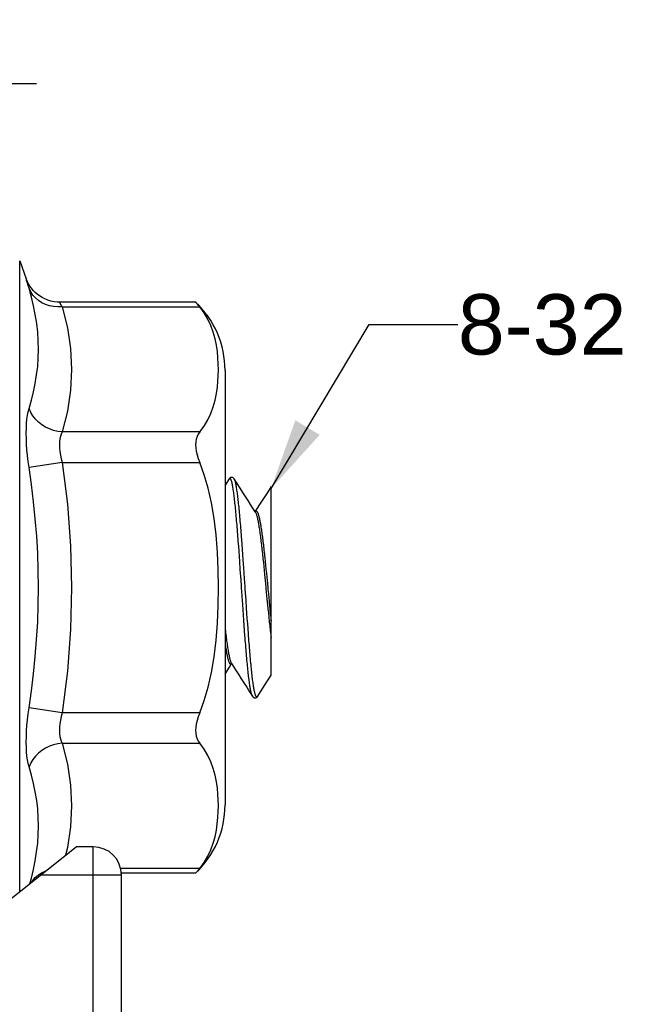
# Model space of a CAD drawing. Header units: inches. Extents: x 0 to 5.5, y 0 to 4.25.
# Tile 9 of 11: x 3.08 to 3.51, y 1.71 to 2.4. Entities that reach past the tile are written whole.
import ezdxf

# ---------------------------------------------------------------- set-up
doc = ezdxf.new("R2010")
doc.units = ezdxf.units.IN
doc.header["$LTSCALE"] = 0.3025
doc.header["$MEASUREMENT"] = 0
doc.layers.get('0').update_dxf_attribs({"linetype": 'CONTINUOUS'})
doc.styles.get("Standard").update_dxf_attribs({"font": 'arial.ttf'})
doc.dimstyles.new('DIMSTYLE_1', dxfattribs={"dimtxt": 0.0425, "dimasz": 0.05, "dimexe": 0.09, "dimexo": 0.07, "dimgap": 0.0425, "dimtad": 0, "dimtih": 1, "dimtoh": 1, "dimdec": 3, "dimzin": 4, "dimdsep": 46, "dimtxsty": 'Standard', "dimblk": '_FILLED', "dimblk1": '_FILLED', "dimblk2": '_FILLED', "dimcen": 0.09, "dimadec": 3, "dimazin": 1, "dimtfac": 1, "dimtdec": 3, "dimtofl": 0, "dimtmove": 0, "dimatfit": 3, "dimldrblk": '_FILLED', "dimfxl": 0, "dimtolj": 1, "dimtzin": 4, "dimarcsym": 0})
doc.dimstyles.get("Standard").update_dxf_attribs({"dimtxt": 0.0425, "dimasz": 0.05, "dimexe": 0.09, "dimexo": 0.07, "dimgap": 0.09, "dimtad": 0, "dimtih": 1, "dimtoh": 1, "dimdec": 3, "dimzin": 4, "dimdsep": 46, "dimtxsty": 'Standard', "dimblk": '_FILLED', "dimblk1": '_FILLED', "dimblk2": '_FILLED', "dimcen": 0.09, "dimadec": 3, "dimazin": 1, "dimtp": 0.001, "dimtm": 0.001, "dimtfac": 1, "dimtdec": 3, "dimtofl": 0, "dimtmove": 0, "dimatfit": 3, "dimldrblk": '_FILLED', "dimfxl": 0, "dimtolj": 1, "dimtzin": 4, "dimarcsym": 0})

# ---------------------------------------------------------------- blocks, each defined once
blk = doc.blocks.new('_FILLED')
at = {"color": 0, "linetype": 'ByBlock'}
blk.add_solid([(0, 0), (-1, 0.2), (-1, -0.2)], dxfattribs=at)
blk = doc.blocks.new('*D5')
at = {"color": 2, "linetype": 'Continuous'}
for p, q in [((2.93616, 1.47338), (2.93616, 2.40086)), ((2.99616, 2.25462), (2.99616, 2.40086)), ((2.93616, 2.35586), (2.85477, 2.35586)), ((2.99616, 2.35586), (3.09616, 2.35586))]:
    blk.add_line(p, q, dxfattribs=at)
at = {"color": 2, "linetype": 'Continuous', "xscale": 0.05, "yscale": 0.05, "zscale": 0.05}
blk.add_blockref('_FILLED', (2.93616, 2.35586), dxfattribs=at)
at = {"color": 2, "linetype": 'Continuous', "xscale": 0.05, "yscale": 0.05, "zscale": 0.05, "rotation": 180}
blk.add_blockref('_FILLED', (2.99616, 2.35586), dxfattribs=at)
at = {"color": 2, "linetype": 'Continuous', "insert": (2.83352, 2.37711), "char_height": 0.0425, "width": 0.1154926, "attachment_point": 3, "line_spacing_factor": 0.9}
blk.add_mtext('.060', dxfattribs=at)

msp = doc.modelspace()

# ---------------------------------------------------------------- linework, layer by layer
at = {"color": 7, "linetype": 'Continuous'}
for p, q in [((3.0844, 1.7867), (3.0844, 2.2311)), ((3.0844, 2.2311), (3.08906, 2.21828)), ((3.09267, 2.21169), (3.0916, 2.21321)), ((3.11363, 2.1998), (3.1124, 2.20194)), ((3.20832, 2.20194), (3.11241, 2.20194)), ((3.11432, 2.19861), (3.11363, 2.1998)), ((3.11432, 2.19861), (3.21125, 2.19861)), ((3.22908, 2.15385), (3.22908, 1.84791)), ((3.21125, 2.1105), (3.11432, 2.1105)), ((3.11432, 2.08899), (3.09097, 2.08559)), ((3.11432, 2.08899), (3.21125, 2.08899)), ((3.23191, 2.07742), (3.22908, 2.07297)), ((3.26154, 1.93917), (3.26154, 2.07211)), ((3.25106, 2.05488), (3.24999, 2.05488)), ((3.25093, 2.0549), (3.25104, 2.05488)), ((3.23869, 2.03004), (3.23843, 2.03353)), ((3.24114, 2.0313), (3.24088, 2.03477)), ((3.23895, 2.02649), (3.23869, 2.03004)), ((3.23921, 2.02287), (3.23895, 2.02649)), ((3.2414, 2.02777), (3.24114, 2.0313)), ((3.24166, 2.02417), (3.2414, 2.02777)), ((3.23947, 2.01919), (3.23921, 2.02287)), ((3.23985, 2.0136), (3.23947, 2.01919)), ((3.24192, 2.02051), (3.24166, 2.02417)), ((3.24231, 2.01493), (3.24192, 2.02051)), ((3.2558, 2.02121), (3.25608, 2.01851)), ((3.25608, 2.01851), (3.25636, 2.01577)), ((3.25706, 2.02208), (3.25734, 2.01941)), ((3.25734, 2.01941), (3.25762, 2.01668)), ((3.24037, 2.00604), (3.23985, 2.0136)), ((3.24283, 2.00739), (3.24231, 2.01493)), ((3.25636, 2.01577), (3.25664, 2.01298)), ((3.25664, 2.01298), (3.25692, 2.01016)), ((3.25762, 2.01668), (3.2579, 2.0139)), ((3.2579, 2.0139), (3.25818, 2.01109)), ((3.25818, 2.01109), (3.25846, 2.00825)), ((3.25692, 2.01016), (3.25734, 2.00588)), ((3.25846, 2.00825), (3.25888, 2.00395)), ((3.24154, 1.98896), (3.24115, 1.99463)), ((3.24426, 1.98653), (3.24387, 1.99218)), ((3.2586, 1.99296), (3.25902, 1.98872)), ((3.25958, 1.99676), (3.26014, 1.99106)), ((3.26014, 1.99106), (3.26042, 1.98824)), ((3.2418, 1.98522), (3.24154, 1.98896)), ((3.24206, 1.98151), (3.2418, 1.98522)), ((3.24452, 1.9828), (3.24426, 1.98653)), ((3.25902, 1.98872), (3.2593, 1.98593)), ((3.2593, 1.98593), (3.25958, 1.98319)), ((3.25958, 1.98319), (3.25986, 1.98049)), ((3.26042, 1.98824), (3.2607, 1.98546)), ((3.2607, 1.98546), (3.26098, 1.98272)), ((3.24232, 1.97785), (3.24206, 1.98151)), ((3.24258, 1.97425), (3.24232, 1.97785)), ((3.24478, 1.97913), (3.24452, 1.9828)), ((3.24504, 1.9755), (3.24478, 1.97913)), ((3.26098, 1.98272), (3.26126, 1.98004)), ((3.24284, 1.97071), (3.24258, 1.97425)), ((3.2431, 1.96725), (3.24284, 1.97071)), ((3.2453, 1.97193), (3.24504, 1.9755)), ((3.24556, 1.96844), (3.2453, 1.97193)), ((3.23402, 1.94688), (3.23293, 1.94688)), ((3.24841, 1.92434), (3.24841, 1.92434)), ((3.11432, 1.91277), (3.09097, 1.91616)), ((3.21125, 1.91277), (3.11432, 1.91277)), ((3.11432, 1.89126), (3.21125, 1.89126)), ((3.07616, 1.78013), (3.12416, 1.81838)), ((3.13616, 1.81838), (3.12416, 1.81838)), ((3.13616, 1.52652), (3.13616, 1.81838)), ((3.21125, 1.80315), (3.15551, 1.80315)), ((3.09743, 1.7985), (3.09977, 1.80003)), ((3.15616, 1.79838), (3.09906, 1.79838)), ((3.20832, 1.79982), (3.15604, 1.79982)), ((3.15616, 1.52188), (3.15616, 1.79838)), ((3.20832, 1.79982), (3.20878, 1.80031))]:
    msp.add_line(p, q, dxfattribs=at)
for points in [[(3.08991, 2.21532), (3.08927, 2.21754), (3.08911, 2.2181), (3.08906, 2.21828)], [(3.0916, 2.21321), (3.09066, 2.21477), (3.08986, 2.21634), (3.08919, 2.21793), (3.08906, 2.21828)], [(3.09097, 2.21168), (3.09039, 2.21368), (3.08991, 2.21532)], [(3.09097, 2.12697), (3.09268, 2.13285), (3.09415, 2.13874), (3.09538, 2.14469), (3.09636, 2.15064), (3.09707, 2.15663), (3.09751, 2.16264), (3.09765, 2.1687), (3.09751, 2.17477), (3.09708, 2.18088), (3.09637, 2.18701), (3.09539, 2.19316), (3.09416, 2.19932), (3.09269, 2.20547), (3.09097, 2.21168)], [(3.11432, 2.19861), (3.11125, 2.19856), (3.10823, 2.19884), (3.10537, 2.19944), (3.10265, 2.20034), (3.10007, 2.20156), (3.09769, 2.20307), (3.09555, 2.20487), (3.09369, 2.20692), (3.09215, 2.20922), (3.09097, 2.21168)], [(3.11241, 2.20194), (3.11108, 2.20197), (3.10865, 2.20222), (3.10634, 2.20269), (3.10415, 2.20335), (3.10209, 2.20418), (3.10016, 2.20517), (3.09838, 2.20628), (3.09674, 2.2075), (3.09524, 2.20883), (3.09389, 2.21022), (3.09267, 2.21169)], [(3.11432, 2.19861), (3.118, 2.18392), (3.12021, 2.16924), (3.12095, 2.15456), (3.12021, 2.13987), (3.118, 2.12519), (3.11432, 2.1105)], [(3.21125, 2.19861), (3.21036, 2.19965), (3.20963, 2.2005), (3.20905, 2.20115), (3.20864, 2.20159), (3.2084, 2.20185), (3.20832, 2.20194)], [(3.21125, 2.1105), (3.21431, 2.11465), (3.21692, 2.11899), (3.21906, 2.12359), (3.22077, 2.12829), (3.22205, 2.13298), (3.223, 2.13758), (3.22365, 2.14196), (3.22406, 2.1462), (3.22431, 2.15031), (3.22438, 2.15439), (3.22432, 2.15852), (3.22407, 2.16274), (3.22365, 2.16712), (3.22298, 2.1716), (3.22204, 2.17619), (3.22076, 2.18083), (3.21909, 2.18545), (3.21698, 2.19001), (3.21436, 2.19438), (3.21125, 2.19861)], [(3.09097, 2.08559), (3.09039, 2.0898), (3.08992, 2.09394), (3.08954, 2.09802), (3.08928, 2.102), (3.08912, 2.10586), (3.08906, 2.10956), (3.08912, 2.11308), (3.08928, 2.11638), (3.08954, 2.11944), (3.08991, 2.12224), (3.09039, 2.12475), (3.09097, 2.12697)], [(3.11432, 2.1105), (3.11125, 2.11089), (3.10823, 2.11161), (3.10537, 2.11263), (3.10265, 2.11393), (3.10007, 2.11552), (3.09769, 2.11738), (3.09555, 2.11949), (3.09369, 2.12181), (3.09215, 2.12433), (3.09097, 2.12697)], [(3.11432, 2.1105), (3.11363, 2.10907), (3.1131, 2.10742), (3.11271, 2.10557), (3.11248, 2.10356), (3.11241, 2.10138), (3.11248, 2.09908), (3.11271, 2.09667), (3.1131, 2.09418), (3.11363, 2.0916), (3.11432, 2.08899)], [(3.21125, 2.1105), (3.21018, 2.10897), (3.20935, 2.10725), (3.20877, 2.10541), (3.20843, 2.10346), (3.20832, 2.10141), (3.20843, 2.09923), (3.20877, 2.09691), (3.20935, 2.09444), (3.21018, 2.09179), (3.21125, 2.08899)], [(3.11432, 2.08899), (3.118, 2.05962), (3.12021, 2.03025), (3.12095, 2.00088), (3.12021, 1.97151), (3.118, 1.94214), (3.11432, 1.91277)], [(3.21125, 1.91277), (3.21445, 1.9214), (3.2172, 1.93085), (3.2195, 1.94117), (3.22134, 1.9522), (3.22271, 1.9638), (3.22365, 1.97585), (3.22421, 1.98828), (3.22438, 2.00088), (3.22421, 2.01347), (3.22365, 2.0259), (3.22271, 2.03797), (3.22134, 2.04957), (3.2195, 2.0606), (3.2172, 2.07093), (3.21445, 2.08037), (3.21125, 2.08899)], [(3.09097, 1.91616), (3.09268, 1.92823), (3.09415, 1.94027), (3.09538, 1.95236), (3.09636, 1.96447), (3.09707, 1.97659), (3.09751, 1.98871), (3.09765, 2.00084), (3.09751, 2.01297), (3.09708, 2.02509), (3.09637, 2.03722), (3.09539, 2.04932), (3.09416, 2.06142), (3.09269, 2.07348), (3.09097, 2.08559)], [(3.23559, 2.07742), (3.23549, 2.07757), (3.23538, 2.07771), (3.23527, 2.07784), (3.23515, 2.07797), (3.23502, 2.07809), (3.23487, 2.0782), (3.23471, 2.0783), (3.23454, 2.07839), (3.23435, 2.07846), (3.23416, 2.07852), (3.23396, 2.07855), (3.23376, 2.07856), (3.23356, 2.07855), (3.23336, 2.07852), (3.23316, 2.07847), (3.23297, 2.0784), (3.23279, 2.0783), (3.23262, 2.0782), (3.23248, 2.07808), (3.23234, 2.07796), (3.23222, 2.07783), (3.23211, 2.0777), (3.23201, 2.07756), (3.23191, 2.07742)], [(3.23843, 2.03353), (3.2383, 2.03524), (3.23817, 2.03693), (3.23804, 2.0386), (3.23791, 2.04025), (3.23778, 2.04188), (3.23765, 2.04347), (3.23752, 2.04505), (3.23739, 2.04659), (3.23726, 2.04811), (3.23713, 2.0496), (3.237, 2.05106), (3.23687, 2.05248), (3.23674, 2.05388), (3.23661, 2.05524), (3.23648, 2.05658), (3.23635, 2.05787), (3.23622, 2.05913), (3.23609, 2.06036), (3.23596, 2.06155), (3.23583, 2.0627), (3.2357, 2.06382), (3.23557, 2.0649), (3.23544, 2.06593), (3.23531, 2.06693), (3.23518, 2.06789), (3.23505, 2.0688), (3.23492, 2.06968), (3.23479, 2.07051), (3.23466, 2.0713), (3.23453, 2.07205), (3.2344, 2.07275), (3.23427, 2.07341), (3.23414, 2.07403), (3.23401, 2.0746), (3.23388, 2.07513), (3.23375, 2.07561), (3.23362, 2.07604), (3.23349, 2.07643), (3.23336, 2.07677), (3.23323, 2.07707), (3.2331, 2.07732), (3.23297, 2.07752), (3.23284, 2.07768), (3.23271, 2.07779), (3.23258, 2.07785), (3.23245, 2.07786), (3.23232, 2.07783), (3.23219, 2.07775), (3.23206, 2.07763), (3.23193, 2.07745), (3.23191, 2.07742)], [(3.24088, 2.03477), (3.24075, 2.03647), (3.24062, 2.03814), (3.24049, 2.0398), (3.24036, 2.04143), (3.24023, 2.04304), (3.2401, 2.04462), (3.23997, 2.04617), (3.23984, 2.0477), (3.23971, 2.0492), (3.23958, 2.05066), (3.23945, 2.0521), (3.23932, 2.05351), (3.23919, 2.05488), (3.23906, 2.05622), (3.23893, 2.05753), (3.2388, 2.0588), (3.23867, 2.06004), (3.23854, 2.06124), (3.23841, 2.0624), (3.23828, 2.06353), (3.23815, 2.06462), (3.23802, 2.06567), (3.23789, 2.06667), (3.23776, 2.06764), (3.23763, 2.06857), (3.2375, 2.06946), (3.23737, 2.0703), (3.23724, 2.0711), (3.23711, 2.07186), (3.23698, 2.07258), (3.23685, 2.07325), (3.23672, 2.07388), (3.23659, 2.07446), (3.23646, 2.075), (3.23633, 2.07549), (3.2362, 2.07594), (3.23607, 2.07634), (3.23594, 2.07669), (3.23581, 2.077), (3.23568, 2.07726), (3.23559, 2.07742)], [(3.25037, 2.05429), (3.24877, 2.05677), (3.24707, 2.05942), (3.24531, 2.06217), (3.24348, 2.06502), (3.24159, 2.06798), (3.23964, 2.07104), (3.23763, 2.07421), (3.23559, 2.07742)], [(3.26154, 2.07211), (3.25891, 2.06798), (3.25702, 2.06502), (3.2552, 2.06217), (3.25343, 2.05942), (3.25173, 2.05677), (3.25052, 2.05488)], [(3.25037, 2.05429), (3.25048, 2.0541), (3.25062, 2.05384), (3.25076, 2.05353), (3.2509, 2.05319), (3.25104, 2.05281), (3.25118, 2.0524), (3.25132, 2.05195), (3.25146, 2.05146), (3.2516, 2.05094), (3.25174, 2.05038), (3.25188, 2.04978), (3.25202, 2.04915), (3.25216, 2.04849), (3.2523, 2.04779), (3.25244, 2.04706), (3.25258, 2.0463), (3.25272, 2.04551), (3.25286, 2.04468), (3.253, 2.04382), (3.25314, 2.04293), (3.25328, 2.04201), (3.25342, 2.04107), (3.25356, 2.04009), (3.2537, 2.03908), (3.25384, 2.03805), (3.25398, 2.037), (3.25412, 2.03591), (3.25426, 2.0348), (3.2544, 2.03367), (3.25454, 2.03252), (3.25468, 2.03134), (3.25482, 2.03014), (3.25496, 2.02892), (3.2551, 2.02768), (3.25524, 2.02642), (3.25538, 2.02514), (3.25552, 2.02385), (3.25566, 2.02254), (3.2558, 2.02121)], [(3.25081, 2.05488), (3.2509, 2.0549), (3.25093, 2.0549)], [(3.25104, 2.05488), (3.25118, 2.05483), (3.25132, 2.05475), (3.25146, 2.05462), (3.2516, 2.05445), (3.25174, 2.05425), (3.25188, 2.05401), (3.25202, 2.05373), (3.25216, 2.05342), (3.2523, 2.05306), (3.25244, 2.05267), (3.25258, 2.05224), (3.25272, 2.05178), (3.25286, 2.05128), (3.253, 2.05074), (3.25314, 2.05017), (3.25328, 2.04957), (3.25342, 2.04893), (3.25356, 2.04825), (3.2537, 2.04754), (3.25384, 2.0468), (3.25398, 2.04603), (3.25412, 2.04522), (3.25426, 2.04438), (3.2544, 2.04352), (3.25454, 2.04262), (3.25468, 2.04169), (3.25482, 2.04073), (3.25496, 2.03974), (3.2551, 2.03873), (3.25524, 2.03769), (3.25538, 2.03662), (3.25552, 2.03553), (3.25566, 2.03442), (3.2558, 2.03328), (3.25594, 2.03211), (3.25608, 2.03093), (3.25622, 2.02972), (3.25636, 2.02849), (3.2565, 2.02725), (3.25664, 2.02598), (3.25678, 2.0247), (3.25692, 2.0234), (3.25706, 2.02208)], [(3.24115, 1.99463), (3.24089, 1.99843), (3.24076, 2.00033), (3.24063, 2.00224), (3.24037, 2.00604)], [(3.24387, 1.99218), (3.24335, 1.99978), (3.24322, 2.00168), (3.24283, 2.00739)], [(3.25734, 2.00588), (3.25776, 2.00157), (3.2579, 2.00013), (3.2586, 1.99296)], [(3.25888, 2.00395), (3.25916, 2.00108), (3.2593, 1.99964), (3.25958, 1.99676)], [(3.25986, 1.98049), (3.26, 1.97917), (3.26014, 1.97786), (3.26028, 1.97656), (3.26042, 1.97529), (3.26056, 1.97403), (3.2607, 1.97279), (3.26084, 1.97157), (3.26098, 1.97037), (3.26112, 1.96919), (3.26126, 1.96804), (3.2614, 1.96691), (3.26154, 1.9658)], [(3.26126, 1.98004), (3.2614, 1.97872), (3.26154, 1.97742)], [(3.22908, 1.97251), (3.22921, 1.97141), (3.22935, 1.97021), (3.22949, 1.96904), (3.22963, 1.96789), (3.22977, 1.96676), (3.22991, 1.96565), (3.23005, 1.96458), (3.23019, 1.96352), (3.23033, 1.9625), (3.23047, 1.9615), (3.23061, 1.96053), (3.23075, 1.95958), (3.23089, 1.95867), (3.23103, 1.95779), (3.23117, 1.95694), (3.23131, 1.95611), (3.23145, 1.95532), (3.23159, 1.95457), (3.23173, 1.95384), (3.23187, 1.95315), (3.23201, 1.95249), (3.23215, 1.95187), (3.23229, 1.95128), (3.23243, 1.95073), (3.23257, 1.95021), (3.23271, 1.94973), (3.23285, 1.94929), (3.23299, 1.94888), (3.23313, 1.94851), (3.23327, 1.94817), (3.23341, 1.94788), (3.23355, 1.94762), (3.23363, 1.94748)], [(3.24841, 1.92434), (3.24829, 1.92454), (3.24816, 1.92481), (3.24803, 1.92513), (3.2479, 1.92549), (3.24777, 1.9259), (3.24764, 1.92636), (3.24752, 1.92686), (3.24739, 1.9274), (3.24726, 1.92799), (3.24713, 1.92863), (3.247, 1.92931), (3.24687, 1.93003), (3.24674, 1.9308), (3.24661, 1.9316), (3.24648, 1.93246), (3.24635, 1.93335), (3.24622, 1.93428), (3.24609, 1.93526), (3.24596, 1.93627), (3.24583, 1.93733), (3.2457, 1.93842), (3.24557, 1.93955), (3.24544, 1.94072), (3.24531, 1.94193), (3.24518, 1.94317), (3.24505, 1.94444), (3.24492, 1.94576), (3.24479, 1.9471), (3.24466, 1.94848), (3.24453, 1.94989), (3.2444, 1.95133), (3.24427, 1.9528), (3.24414, 1.9543), (3.24401, 1.95583), (3.24388, 1.95739), (3.24375, 1.95897), (3.24362, 1.96058), (3.24349, 1.96221), (3.24336, 1.96387), (3.24323, 1.96555), (3.2431, 1.96725)], [(3.25209, 1.92434), (3.25205, 1.92429), (3.25192, 1.92412), (3.25179, 1.924), (3.25166, 1.92392), (3.25153, 1.92389), (3.2514, 1.92391), (3.25127, 1.92398), (3.25114, 1.92409), (3.25101, 1.92426), (3.25088, 1.92446), (3.25075, 1.92472), (3.25062, 1.92502), (3.25049, 1.92537), (3.25036, 1.92576), (3.25023, 1.9262), (3.2501, 1.92668), (3.24997, 1.92721), (3.24984, 1.92779), (3.24971, 1.92841), (3.24958, 1.92908), (3.24945, 1.92979), (3.24932, 1.93054), (3.24919, 1.93133), (3.24906, 1.93217), (3.24893, 1.93305), (3.2488, 1.93397), (3.24867, 1.93493), (3.24854, 1.93594), (3.24841, 1.93698), (3.24828, 1.93806), (3.24815, 1.93918), (3.24802, 1.94034), (3.24789, 1.94154), (3.24776, 1.94277), (3.24763, 1.94403), (3.2475, 1.94533), (3.24737, 1.94667), (3.24724, 1.94804), (3.24711, 1.94944), (3.24698, 1.95087), (3.24685, 1.95233), (3.24672, 1.95383), (3.24659, 1.95535), (3.24646, 1.9569), (3.24633, 1.95848), (3.2462, 1.96008), (3.24607, 1.9617), (3.24594, 1.96336), (3.24582, 1.96503), (3.24569, 1.96673), (3.24556, 1.96844)], [(3.22908, 1.96174), (3.22921, 1.96084), (3.22935, 1.95989), (3.22949, 1.95897), (3.22963, 1.95807), (3.22977, 1.95721), (3.22991, 1.95638), (3.23005, 1.95558), (3.23019, 1.95481), (3.23033, 1.95408), (3.23047, 1.95337), (3.23061, 1.9527), (3.23075, 1.95207), (3.23089, 1.95147), (3.23103, 1.95091), (3.23117, 1.95038), (3.23131, 1.94988), (3.23145, 1.94943), (3.23159, 1.94901), (3.23173, 1.94862), (3.23187, 1.94828), (3.23201, 1.94797), (3.23215, 1.94769), (3.23229, 1.94746), (3.23243, 1.94726), (3.23257, 1.94711), (3.23271, 1.94699), (3.23285, 1.94691)], [(3.22908, 1.94002), (3.23057, 1.94234), (3.23227, 1.94499), (3.23349, 1.94688)], [(3.23285, 1.94691), (3.23299, 1.94686), (3.23307, 1.94685)], [(3.23307, 1.94685), (3.23313, 1.94686), (3.23322, 1.94688)], [(3.23363, 1.94748), (3.23523, 1.94499), (3.23693, 1.94234), (3.2387, 1.93959), (3.24052, 1.93674), (3.24241, 1.93378), (3.24436, 1.93071), (3.24637, 1.92755), (3.24841, 1.92434)], [(3.25209, 1.92434), (3.25413, 1.92755), (3.25614, 1.93072), (3.25809, 1.93378), (3.25998, 1.93674), (3.26154, 1.93917)], [(3.24841, 1.92434), (3.24848, 1.92423), (3.24857, 1.92411), (3.24867, 1.92398), (3.24878, 1.92386), (3.2489, 1.92375), (3.24902, 1.92364), (3.24916, 1.92353), (3.24932, 1.92344), (3.24949, 1.92336), (3.24967, 1.92329), (3.24986, 1.92323), (3.25006, 1.9232), (3.25027, 1.92319), (3.25047, 1.92321), (3.25067, 1.92324), (3.25085, 1.92329), (3.25103, 1.92336), (3.25119, 1.92345), (3.25134, 1.92354), (3.25147, 1.92364), (3.2516, 1.92374), (3.25171, 1.92385), (3.25181, 1.92397), (3.25191, 1.92409), (3.25201, 1.92422), (3.25209, 1.92434)], [(3.09097, 1.87479), (3.09039, 1.877), (3.08992, 1.87951), (3.08954, 1.8823), (3.08928, 1.88535), (3.08912, 1.88864), (3.08906, 1.89216), (3.08912, 1.89586), (3.08928, 1.89972), (3.08954, 1.90371), (3.08991, 1.90779), (3.09039, 1.91195), (3.09097, 1.91616)], [(3.11432, 1.91277), (3.11363, 1.91014), (3.1131, 1.90756), (3.11271, 1.90505), (3.11248, 1.90263), (3.11241, 1.90033), (3.11248, 1.89816), (3.11271, 1.89616), (3.1131, 1.89433), (3.11363, 1.89269), (3.11432, 1.89126)], [(3.21125, 1.91277), (3.21018, 1.90997), (3.20935, 1.90732), (3.20877, 1.90484), (3.20843, 1.90253), (3.20832, 1.90035), (3.20843, 1.8983), (3.20877, 1.89635), (3.20935, 1.89451), (3.21018, 1.89279), (3.21125, 1.89126)], [(3.11432, 1.89126), (3.11125, 1.89086), (3.10823, 1.89015), (3.10537, 1.88913), (3.10265, 1.88783), (3.10007, 1.88624), (3.09769, 1.88438), (3.09555, 1.88227), (3.09369, 1.87995), (3.09215, 1.87743), (3.09097, 1.87479)], [(3.11432, 1.89126), (3.118, 1.87657), (3.12021, 1.86189), (3.12095, 1.8472), (3.12021, 1.83252), (3.118, 1.81783), (3.11664, 1.81239)], [(3.21125, 1.80315), (3.21435, 1.80737), (3.21696, 1.81173), (3.21907, 1.81626), (3.22074, 1.82087), (3.22202, 1.82549), (3.22297, 1.83007), (3.22364, 1.83454), (3.22407, 1.83891), (3.22431, 1.84314), (3.22438, 1.84728), (3.22431, 1.85137), (3.22407, 1.8555), (3.22365, 1.85976), (3.223, 1.86415), (3.22206, 1.86876), (3.22077, 1.87344), (3.21907, 1.87814), (3.21693, 1.88274), (3.21432, 1.8871), (3.21125, 1.89126)], [(3.09163, 1.79246), (3.09268, 1.79627), (3.09415, 1.8024), (3.09538, 1.80856), (3.09636, 1.81471), (3.09707, 1.82083), (3.09751, 1.82694), (3.09765, 1.83302), (3.09751, 1.83907), (3.09708, 1.84509), (3.09637, 1.85108), (3.09539, 1.85704), (3.09416, 1.86298), (3.09269, 1.86889), (3.09097, 1.87479)], [(3.20878, 1.80031), (3.20913, 1.8007), (3.20956, 1.80118), (3.21007, 1.80177), (3.21125, 1.80315)], [(3.09263, 1.79325), (3.09361, 1.79473), (3.09538, 1.79673), (3.09743, 1.7985)], [(3.09977, 1.80003), (3.10234, 1.80129), (3.103, 1.80152)]]:
    msp.add_lwpolyline(points, dxfattribs=at)
for centre, radius, start, end in [((3.16301, 2.15385), 0.06608, 0, 46.69924), ((3.16301, 1.84791), 0.06608, 313.30076, 360), ((3.13616, 1.79838), 0.02, 0, 90)]:
    msp.add_arc(centre, radius, start, end, dxfattribs=at)

# ---------------------------------------------------------------- texts
at = {"color": 2, "linetype": 'Continuous', "insert": (3.3931, 2.20754), "char_height": 0.0425, "width": 0.3788662, "attachment_point": 1, "line_spacing_factor": 0.9}
msp.add_mtext('8-32 THREAD', dxfattribs=at)

# ---------------------------------------------------------------- dimensions: what is measured, and where the dimension line sits
at = {"color": 2, "linetype": 'Continuous'}
dim = msp.add_linear_dim(base=(2.93616, 2.35586), p1=(2.99616, 2.18462), p2=(2.93616, 1.40338), angle=180, dimstyle='DIMSTYLE_1', dxfattribs=at)
dim.commit()
dim.dimension.update_dxf_attribs({"geometry": '*D5', "text_midpoint": (2.77699, 2.35562), "dimtype": 160})

# ---------------------------------------------------------------- leaders
at = {"color": 2, "linetype": 'Continuous', "annotation_type": 0, "has_hookline": 1, "hookline_direction": 1, "text_width": 0.37386}
msp.add_leader([(3.26154, 2.07069), (3.3306, 2.18629), (3.3931, 2.18629)], dimstyle='Standard', override={"dimtad": 0}, dxfattribs=at)

doc.saveas('drawing.dxf')
